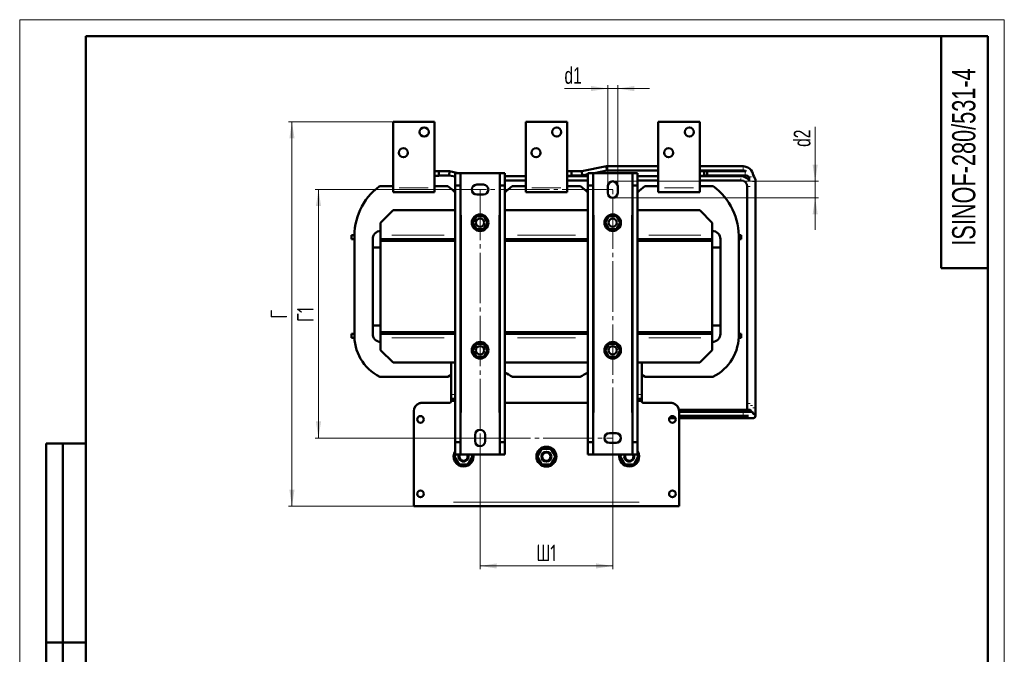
# Model space of a CAD drawing. Header units: millimetres. Extents: x 0 to 1188, y 0 to 1680.
# Tile 2 of 2: x 0 to 1188, y 914 to 1680. Entities that reach past the tile are written whole.
import ezdxf

# ---------------------------------------------------------------- set-up
doc = ezdxf.new("R2010")
doc.units = ezdxf.units.MM
doc.header["$LTSCALE"] = 4
doc.linetypes.add('SLD-Осевая', pattern=[19.05, 15.24, -1.27, 1.27, -1.27])
doc.linetypes.add('SLD-Сплошная', pattern=[0])
doc.styles.add('SLDTEXTSTYLE0', font='TXT', dxfattribs={"width": 0.7})
doc.styles.add('SLDTEXTSTYLE1', font='TXT', dxfattribs={"width": 0.7, "bigfont": 'bigfont'})
doc.dimstyles.new('SLDDIMSTYLE0', dxfattribs={"dimtxt": 20, "dimasz": 20, "dimexe": 0, "dimexo": 0.0625, "dimgap": 5, "dimtad": 2, "dimdec": 1, "dimrnd": 1e-09, "dimzin": 12, "dimdsep": 46, "dimtxsty": 'SLDTEXTSTYLE0', "dimsah": 1, "dimcen": 0.09, "dimadec": 0, "dimazin": 3, "dimtfac": 1, "dimtdec": 3, "dimtofl": 0, "dimtmove": 0, "dimatfit": 3, "dimfxl": 0, "dimfrac": 2, "dimtolj": 1, "dimtzin": 12, "dimarcsym": 0})
doc.dimstyles.new('SLDDIMSTYLE1', dxfattribs={"dimtxt": 20, "dimasz": 20, "dimexe": 0, "dimexo": 0.0625, "dimgap": 5, "dimtad": 2, "dimdec": 1, "dimrnd": 1e-09, "dimzin": 12, "dimdsep": 46, "dimtxsty": 'SLDTEXTSTYLE0', "dimsah": 1, "dimcen": 0.09, "dimadec": 0, "dimazin": 3, "dimtfac": 1, "dimtdec": 3, "dimtmove": 0, "dimatfit": 0, "dimfxl": 0, "dimfrac": 2, "dimtolj": 1, "dimtzin": 12, "dimarcsym": 0})

# ---------------------------------------------------------------- blocks, each defined once
blk = doc.blocks.new('_D_2')
at = {"color": 7, "linetype": 'SLD-Сплошная', "lineweight": 0}
for p, q in [((555.5, 1174.8), (555.5, 1016.3)), ((715.5, 1174.8), (715.5, 1016.3)), ((555.5, 1020.3), (715.5, 1020.3))]:
    blk.add_line(p, q, dxfattribs=at)
at = {"color": 7, "linetype": 'SLD-Сплошная', "lineweight": 18}
for points in [[(555.5, 1020.3), (575.5, 1017.2), (575.5, 1023.4)], [(715.5, 1020.3), (695.5, 1023.4), (695.5, 1017.2)]]:
    blk.add_solid(points, dxfattribs=at)
at = {"color": 7, "linetype": 'SLD-Сплошная', "lineweight": 18, "insert": (623.4, 1046.1), "char_height": 20, "attachment_point": 1, "style": 'SLDTEXTSTYLE1'}
blk.add_mtext('Ш1', dxfattribs=at)
blk = doc.blocks.new('_D_3')
at = {"color": 7, "linetype": 'SLD-Сплошная', "lineweight": 0}
for p, q in [((555.5, 1474.8), (356.5, 1474.8)), ((360.5, 1474.8), (360.5, 1174.8)), ((555.5, 1174.8), (356.5, 1174.8))]:
    blk.add_line(p, q, dxfattribs=at)
at = {"color": 7, "linetype": 'SLD-Сплошная', "lineweight": 18}
for points in [[(360.5, 1474.8), (357.4, 1454.8), (363.6, 1454.8)], [(360.5, 1174.8), (363.6, 1194.8), (357.4, 1194.8)]]:
    blk.add_solid(points, dxfattribs=at)
at = {"color": 7, "linetype": 'SLD-Сплошная', "lineweight": 18, "insert": (334.7, 1314.9), "char_height": 20, "attachment_point": 1, "rotation": 90, "style": 'SLDTEXTSTYLE1'}
blk.add_mtext('Г1', dxfattribs=at)
blk = doc.blocks.new('_D_4')
at = {"color": 7, "linetype": 'SLD-Сплошная', "lineweight": 0}
for p, q in [((450.5, 1556.8), (324.5, 1556.8)), ((328.5, 1092.3), (328.5, 1556.8)), ((475.5, 1092.3), (324.5, 1092.3))]:
    blk.add_line(p, q, dxfattribs=at)
at = {"color": 7, "linetype": 'SLD-Сплошная', "lineweight": 18}
for points in [[(328.5, 1556.8), (325.4, 1536.8), (331.6, 1536.8)], [(328.5, 1092.3), (331.6, 1112.3), (325.4, 1112.3)]]:
    blk.add_solid(points, dxfattribs=at)
at = {"color": 7, "linetype": 'SLD-Сплошная', "lineweight": 18, "insert": (302.7, 1318.9), "char_height": 20, "attachment_point": 1, "rotation": 90, "style": 'SLDTEXTSTYLE1'}
blk.add_mtext('Г', dxfattribs=at)
blk = doc.blocks.new('_D_5')
at = {"color": 7, "linetype": 'SLD-Сплошная', "lineweight": 0}
for p, q in [((709.5, 1596.8), (657.3, 1596.8)), ((709.5, 1478.9), (709.5, 1600.8)), ((709.5, 1596.8), (721.5, 1596.8)), ((721.5, 1478.9), (721.5, 1600.8)), ((721.5, 1596.8), (760, 1596.8))]:
    blk.add_line(p, q, dxfattribs=at)
at = {"color": 7, "linetype": 'SLD-Сплошная', "lineweight": 18}
for points in [[(709.5, 1596.8), (689.5, 1599.9), (689.5, 1593.7)], [(721.5, 1596.8), (741.5, 1593.7), (741.5, 1599.9)]]:
    blk.add_solid(points, dxfattribs=at)
at = {"color": 7, "linetype": 'SLD-Сплошная', "lineweight": 18, "insert": (657.3, 1622.6), "char_height": 20, "attachment_point": 1, "style": 'SLDTEXTSTYLE0'}
blk.add_mtext('d1', dxfattribs=at)
blk = doc.blocks.new('_D_6')
at = {"color": 7, "linetype": 'SLD-Сплошная', "lineweight": 0}
for p, q in [((959.8, 1484.8), (959.8, 1550.6)), ((715.5, 1484.8), (963.8, 1484.8)), ((959.8, 1484.8), (959.8, 1464.8)), ((715.5, 1464.8), (963.8, 1464.8)), ((959.8, 1464.8), (959.8, 1426.4))]:
    blk.add_line(p, q, dxfattribs=at)
at = {"color": 7, "linetype": 'SLD-Сплошная', "lineweight": 18}
for points in [[(959.8, 1484.8), (962.9, 1504.8), (956.7, 1504.8)], [(959.8, 1464.8), (956.7, 1444.8), (962.9, 1444.8)]]:
    blk.add_solid(points, dxfattribs=at)
at = {"color": 7, "linetype": 'SLD-Сплошная', "lineweight": 18, "insert": (934, 1526.4), "char_height": 20, "attachment_point": 1, "rotation": 90, "style": 'SLDTEXTSTYLE0'}
blk.add_mtext('d2', dxfattribs=at)

msp = doc.modelspace()

# ---------------------------------------------------------------- linework, layer by layer
at = {"color": 7, "linetype": 'SLD-Сплошная', "lineweight": 18}
for p, q in [((0, 1680), (1188, 1680)), ((0, 1680), (0, 0)), ((1188, 1680), (1188, 0))]:
    msp.add_line(p, q, dxfattribs=at)
at = {"color": 7, "linetype": 'SLD-Сплошная', "lineweight": 50}
for p, q in [((80, 1660), (80, 20)), ((1168, 1660), (80, 1660)), ((80, 1660), (80, 20)), ((1112, 1660), (1112, 1380)), ((1168, 20), (1168, 1660)), ((500.5, 1556.81), (450.5, 1556.81)), ((450.5, 1556.81), (450.5, 1476.81)), ((500.5, 1476.81), (500.5, 1556.81)), ((660.5, 1556.81), (610.5, 1556.81)), ((610.5, 1556.81), (610.5, 1476.81)), ((660.5, 1476.81), (660.5, 1556.81)), ((820.5, 1556.81), (770.5, 1556.81)), ((770.5, 1556.81), (770.5, 1476.81)), ((820.5, 1476.81), (820.5, 1556.81)), ((505.78, 1497.2), (500.5, 1497.17)), ((505.81, 1491.6), (505.78, 1497.2)), ((518.58, 1496.9), (505.78, 1496.9)), ((518.58, 1496.9), (518.09, 1491.9)), ((529, 1494.81), (518.58, 1496.9)), ((665.78, 1497.2), (660.5, 1497.17)), ((665.81, 1491.6), (665.78, 1497.2)), ((678.09, 1496.9), (665.78, 1496.9)), ((708.09, 1502.9), (678.09, 1496.9)), ((678.09, 1496.9), (678.58, 1491.9)), ((693.17, 1494.81), (708.58, 1497.9)), ((770.5, 1502.9), (708.09, 1502.9)), ((708.09, 1502.9), (708.58, 1497.9)), ((708.58, 1497.9), (770.5, 1497.9)), ((872.79, 1502.9), (820.5, 1502.9)), ((820.5, 1497.9), (872.79, 1497.9)), ((825.78, 1497.2), (820.5, 1497.17)), ((825.81, 1491.6), (825.78, 1497.2)), ((829.52, 1496.9), (825.78, 1496.9)), ((875.29, 1496.9), (829.52, 1496.9)), ((829.52, 1496.9), (829.52, 1491.9)), ((829.52, 1494.4), (829.52, 1496.9)), ((876.66, 1496.82), (875.29, 1496.9)), ((500.5, 1491.57), (505.81, 1491.6)), ((505.81, 1491.9), (518.09, 1491.9)), ((518.09, 1491.9), (525.5, 1490.42)), ((525.5, 1494.81), (531.75, 1494.81)), ((525.5, 1479.81), (525.5, 1494.81)), ((531.75, 1494.81), (531.75, 1479.81)), ((531.75, 1494.81), (533, 1494.81)), ((533, 1494.81), (578, 1494.81)), ((578, 1494.81), (579.25, 1494.81)), ((579.25, 1494.81), (585.5, 1494.81)), ((579.25, 1479.81), (579.25, 1494.81)), ((585.5, 1494.81), (585.5, 1479.81)), ((610.5, 1490.9), (585.5, 1490.9)), ((585.5, 1485.9), (610.5, 1485.9)), ((660.5, 1491.57), (665.81, 1491.6)), ((685.5, 1490.9), (660.5, 1490.9)), ((660.5, 1485.9), (685.5, 1485.9)), ((665.81, 1491.9), (678.58, 1491.9)), ((678.58, 1491.9), (685.5, 1493.28)), ((685.5, 1494.81), (691.75, 1494.81)), ((685.5, 1479.81), (685.5, 1494.81)), ((691.75, 1494.81), (691.75, 1479.81)), ((691.75, 1494.81), (693, 1494.81)), ((693, 1494.81), (738, 1494.81)), ((738, 1494.81), (739.25, 1494.81)), ((739.25, 1494.81), (745.5, 1494.81)), ((739.25, 1479.81), (739.25, 1494.81)), ((745.5, 1494.81), (745.5, 1479.81)), ((770.5, 1490.9), (745.5, 1490.9)), ((745.5, 1485.9), (770.5, 1485.9)), ((820.5, 1491.57), (825.81, 1491.6)), ((870.29, 1490.9), (820.5, 1490.9)), ((820.5, 1485.9), (870.29, 1485.9)), ((825.81, 1491.9), (829.52, 1491.9)), ((829.52, 1491.9), (829.52, 1494.4)), ((829.52, 1491.9), (875.29, 1491.9)), ((880.29, 1489.99), (880.29, 1485.9)), ((434.17, 1478.81), (450.5, 1478.81)), ((450.5, 1476.81), (450.5, 1471.81)), ((500.5, 1478.81), (516.76, 1478.81)), ((500.5, 1471.81), (500.5, 1476.81)), ((525.5, 1479.81), (531.75, 1479.81)), ((525.5, 1169.81), (525.5, 1479.81)), ((531.75, 1479.81), (531.75, 1169.81)), ((551.5, 1480.81), (559.5, 1480.81)), ((579.25, 1479.81), (585.5, 1479.81)), ((579.25, 1169.81), (579.25, 1479.81)), ((585.5, 1479.81), (585.5, 1169.81)), ((594.17, 1478.81), (610.5, 1478.81)), ((610.5, 1476.81), (610.5, 1471.81)), ((660.5, 1478.81), (676.76, 1478.81)), ((660.5, 1471.81), (660.5, 1476.81)), ((685.5, 1479.81), (691.75, 1479.81)), ((685.5, 1169.81), (685.5, 1479.81)), ((691.75, 1479.81), (691.75, 1169.81)), ((709.5, 1470.81), (709.5, 1478.81)), ((721.5, 1478.81), (721.5, 1470.81)), ((739.25, 1479.81), (745.5, 1479.81)), ((739.25, 1169.81), (739.25, 1479.81)), ((745.5, 1479.81), (745.5, 1169.81)), ((754.17, 1478.81), (770.5, 1478.81)), ((770.5, 1476.81), (770.5, 1471.81)), ((820.5, 1478.81), (836.76, 1478.81)), ((820.5, 1471.81), (820.5, 1476.81)), ((877.79, 1478.4), (877.79, 1216.42)), ((887.79, 1211.42), (887.79, 1484.4)), ((450.5, 1471.81), (500.5, 1471.81)), ((559.5, 1468.81), (551.5, 1468.81)), ((610.5, 1471.81), (660.5, 1471.81)), ((770.5, 1471.81), (820.5, 1471.81)), ((450.5, 1449.81), (435.5, 1434.81)), ((525.5, 1449.81), (450.5, 1449.81)), ((685.5, 1449.81), (585.5, 1449.81)), ((820.5, 1449.81), (745.5, 1449.81)), ((835.5, 1434.81), (820.5, 1449.81)), ((546.5, 1434.81), (551, 1442.61)), ((551, 1442.61), (560, 1442.61)), ((560, 1442.61), (564.5, 1434.81)), ((706.5, 1434.81), (711, 1442.61)), ((711, 1442.61), (720, 1442.61)), ((720, 1442.61), (724.5, 1434.81)), ((435.5, 1434.81), (435.5, 1419.81)), ((551, 1427.02), (546.5, 1434.81)), ((560, 1427.02), (551, 1427.02)), ((564.5, 1434.81), (560, 1427.02)), ((711, 1427.02), (706.5, 1434.81)), ((720, 1427.02), (711, 1427.02)), ((724.5, 1434.81), (720, 1427.02)), ((835.5, 1434.81), (835.5, 1419.81)), ((400.5, 1414.81), (400.5, 1419.81)), ((400.5, 1419.81), (403.5, 1419.81)), ((400.5, 1414.81), (403.5, 1414.81)), ((403.5, 1419.81), (403.86, 1419.81)), ((403.5, 1414.81), (403.97, 1414.81)), ((404, 1301.23), (404, 1414.4)), ((426, 1300.81), (426, 1414.81)), ((426, 1404.81), (426, 1414.81)), ((435.5, 1419.81), (435.5, 1414.81)), ((435.5, 1414.81), (435.5, 1414.81)), ((435.5, 1412.81), (435.5, 1414.81)), ((515.5, 1414.81), (435.5, 1414.81)), ((525.5, 1414.81), (435.5, 1414.81)), ((445.5, 1414.81), (470.5, 1414.81)), ((470.5, 1414.81), (470.5, 1414.81)), ((480.5, 1414.81), (480.5, 1414.81)), ((480.5, 1414.81), (505.5, 1414.81)), ((515.5, 1414.81), (515.5, 1414.81)), ((515.5, 1412.81), (515.5, 1414.81)), ((685.5, 1414.81), (585.5, 1414.81)), ((586, 1412.81), (586, 1414.81)), ((595.5, 1414.81), (595.5, 1414.81)), ((675.5, 1414.81), (595.5, 1414.81)), ((595.5, 1412.81), (595.5, 1414.81)), ((605.5, 1414.81), (630.5, 1414.81)), ((630.5, 1414.81), (630.5, 1414.81)), ((640.5, 1414.81), (640.5, 1414.81)), ((640.5, 1414.81), (665.5, 1414.81)), ((675.5, 1414.81), (675.5, 1414.81)), ((675.5, 1412.81), (675.5, 1414.81)), ((835.5, 1414.81), (745.5, 1414.81)), ((746, 1412.81), (746, 1414.81)), ((755.5, 1414.81), (755.5, 1414.81)), ((755.5, 1412.81), (755.5, 1414.81)), ((835.5, 1414.81), (755.5, 1414.81)), ((765.5, 1414.81), (790.5, 1414.81)), ((790.5, 1414.81), (790.5, 1414.81)), ((800.5, 1414.81), (800.5, 1414.81)), ((800.5, 1414.81), (825.5, 1414.81)), ((835.5, 1419.81), (835.5, 1414.81)), ((835.5, 1414.81), (835.5, 1414.81)), ((835.5, 1412.81), (835.5, 1414.81)), ((845.5, 1300.81), (845.5, 1414.81)), ((845.5, 1414.81), (845.5, 1404.81)), ((867.5, 1414.81), (870.5, 1414.81)), ((867.5, 1414.72), (867.5, 1300.9)), ((867.57, 1419.81), (870.5, 1419.81)), ((870.5, 1419.81), (870.5, 1414.81)), ((435.5, 1404.81), (426, 1404.81)), ((435.5, 1412.81), (525.5, 1412.81)), ((435.5, 1412.81), (435.5, 1302.81)), ((515.5, 1412.81), (435.5, 1412.81)), ((585.5, 1412.81), (685.5, 1412.81)), ((595.5, 1412.81), (675.5, 1412.81)), ((745.5, 1412.81), (835.5, 1412.81)), ((835.5, 1412.81), (755.5, 1412.81)), ((835.5, 1302.81), (835.5, 1412.81)), ((845.5, 1404.81), (835.5, 1404.81)), ((1112, 1380), (1168, 1380)), ((426, 1310.81), (435.5, 1310.81)), ((426, 1300.81), (426, 1310.81)), ((835.5, 1310.81), (845.5, 1310.81)), ((845.5, 1310.81), (845.5, 1300.81)), ((400.5, 1295.81), (400.5, 1300.81)), ((403.5, 1300.81), (400.5, 1300.81)), ((400.5, 1295.81), (403.5, 1295.81)), ((403.97, 1300.81), (403.5, 1300.81)), ((403.5, 1295.81), (403.94, 1295.81)), ((515.5, 1302.82), (435.5, 1302.82)), ((435.5, 1302.82), (435.5, 1300.82)), ((435.5, 1302.81), (525.5, 1302.81)), ((435.5, 1300.82), (435.5, 1300.81)), ((435.5, 1300.82), (515.5, 1300.82)), ((435.5, 1300.81), (445.5, 1300.81)), ((435.5, 1300.81), (525.5, 1300.81)), ((435.5, 1300.81), (435.5, 1295.81)), ((435.5, 1295.81), (435.5, 1280.81)), ((445.5, 1300.81), (445.5, 1300.81)), ((470.5, 1300.81), (445.5, 1300.81)), ((470.5, 1300.82), (470.5, 1300.81)), ((480.5, 1300.81), (480.5, 1300.82)), ((505.5, 1300.81), (480.5, 1300.81)), ((505.5, 1300.81), (515.5, 1300.81)), ((505.5, 1300.81), (505.5, 1300.81)), ((515.5, 1302.82), (515.5, 1300.82)), ((515.5, 1300.81), (515.5, 1300.82)), ((585.5, 1302.81), (685.5, 1302.81)), ((585.5, 1300.81), (685.5, 1300.81)), ((586, 1300.81), (586, 1302.81)), ((595.5, 1302.82), (675.5, 1302.82)), ((595.5, 1302.82), (595.5, 1300.82)), ((595.5, 1300.82), (595.5, 1300.81)), ((595.5, 1300.82), (675.5, 1300.82)), ((595.5, 1300.81), (605.5, 1300.81)), ((605.5, 1300.81), (605.5, 1300.81)), ((630.5, 1300.81), (605.5, 1300.81)), ((630.5, 1300.82), (630.5, 1300.81)), ((640.5, 1300.81), (640.5, 1300.82)), ((665.5, 1300.81), (640.5, 1300.81)), ((665.5, 1300.81), (675.5, 1300.81)), ((665.5, 1300.81), (665.5, 1300.81)), ((675.5, 1302.82), (675.5, 1300.82)), ((675.5, 1300.81), (675.5, 1300.82)), ((745.5, 1302.81), (835.5, 1302.81)), ((745.5, 1300.81), (835.5, 1300.81)), ((746, 1300.81), (746, 1302.81)), ((835.5, 1302.82), (755.5, 1302.82)), ((755.5, 1302.82), (755.5, 1300.82)), ((755.5, 1300.82), (755.5, 1300.81)), ((755.5, 1300.82), (835.5, 1300.82)), ((755.5, 1300.81), (765.5, 1300.81)), ((765.5, 1300.81), (765.5, 1300.81)), ((790.5, 1300.81), (765.5, 1300.81)), ((790.5, 1300.82), (790.5, 1300.81)), ((800.5, 1300.81), (800.5, 1300.82)), ((825.5, 1300.81), (800.5, 1300.81)), ((825.5, 1300.81), (835.5, 1300.81)), ((825.5, 1300.81), (825.5, 1300.81)), ((835.5, 1302.82), (835.5, 1300.82)), ((835.5, 1300.81), (835.5, 1300.82)), ((835.5, 1300.81), (835.5, 1295.81)), ((835.5, 1295.81), (835.5, 1280.81)), ((867.49, 1295.81), (867.5, 1295.81)), ((870.5, 1300.81), (867.5, 1300.81)), ((867.5, 1295.81), (870.5, 1295.81)), ((870.5, 1300.81), (870.5, 1295.81)), ((546.5, 1280.81), (551, 1288.61)), ((551, 1288.61), (560, 1288.61)), ((560, 1288.61), (564.5, 1280.81)), ((706.5, 1280.81), (711, 1288.61)), ((711, 1288.61), (720, 1288.61)), ((720, 1288.61), (724.5, 1280.81)), ((450.5, 1265.81), (435.5, 1280.81)), ((551, 1273.02), (546.5, 1280.81)), ((560, 1273.02), (551, 1273.02)), ((564.5, 1280.81), (560, 1273.02)), ((711, 1273.02), (706.5, 1280.81)), ((720, 1273.02), (711, 1273.02)), ((724.5, 1280.81), (720, 1273.02)), ((820.5, 1265.81), (835.5, 1280.81)), ((450.5, 1265.81), (525.5, 1265.81)), ((520.5, 1227.31), (520.5, 1265.81)), ((585.5, 1265.81), (685.5, 1265.81)), ((745.5, 1265.81), (820.5, 1265.81)), ((750.5, 1227.31), (750.5, 1265.81)), ((516.43, 1248.81), (434.5, 1248.81)), ((676.43, 1248.81), (594.5, 1248.81)), ((754.5, 1248.81), (750.5, 1250.99)), ((836.43, 1248.81), (754.5, 1248.81)), ((520.5, 1222.31), (520.5, 1227.31)), ((750.5, 1222.31), (750.5, 1227.31)), ((485.5, 1217.31), (518.5, 1217.31)), ((520.5, 1222.31), (520.5, 1219.81)), ((520.5, 1222.31), (525.5, 1222.31)), ((523.5, 1219.81), (520.5, 1219.81)), ((520.5, 1219.31), (520.5, 1219.81)), ((525.5, 1219.81), (523.5, 1219.81)), ((585.5, 1217.31), (685.5, 1217.31)), ((745.5, 1222.31), (750.5, 1222.31)), ((747.5, 1219.81), (745.5, 1219.81)), ((750.5, 1219.81), (747.5, 1219.81)), ((750.5, 1219.81), (750.5, 1222.31)), ((750.5, 1219.81), (750.5, 1219.31)), ((752.5, 1217.31), (785.5, 1217.31)), ((877.79, 1216.42), (877.79, 1208.92)), ((475.5, 1207.31), (475.5, 1097.31)), ((870.29, 1208.92), (795.37, 1208.92)), ((795.5, 1097.31), (795.5, 1207.31)), ((872.79, 1206.42), (795.5, 1206.42)), ((795.5, 1201.42), (872.79, 1201.42)), ((880.29, 1208.92), (870.29, 1208.92)), ((882.79, 1206.42), (872.79, 1206.42)), ((872.79, 1201.42), (879.45, 1201.42)), ((887.79, 1201.42), (887.79, 1211.42)), ((783.83, 1198.92), (791.16, 1198.92)), ((795.5, 1198.92), (875.29, 1198.92)), ((875.29, 1198.92), (885.29, 1198.92)), ((549.5, 1170.81), (549.5, 1178.81)), ((561.5, 1178.81), (561.5, 1170.81)), ((711.5, 1180.81), (719.5, 1180.81)), ((32, 688), (32, 1168)), ((80, 1168), (32, 1168)), ((32, 688), (32, 1168)), ((52, 688), (52, 1168)), ((52, 688), (52, 1168)), ((531.75, 1169.81), (525.5, 1169.81)), ((525.5, 1154.81), (525.5, 1169.81)), ((531.75, 1154.81), (531.75, 1169.81)), ((585.5, 1169.81), (579.25, 1169.81)), ((579.25, 1154.81), (579.25, 1169.81)), ((585.5, 1154.81), (585.5, 1169.81)), ((691.75, 1169.81), (685.5, 1169.81)), ((685.5, 1154.81), (685.5, 1169.81)), ((691.75, 1154.81), (691.75, 1169.81)), ((719.5, 1168.81), (711.5, 1168.81)), ((745.5, 1169.81), (739.25, 1169.81)), ((739.25, 1154.81), (739.25, 1169.81)), ((745.5, 1154.81), (745.5, 1169.81)), ((524.7, 1152.31), (526.14, 1154.81)), ((531.75, 1154.81), (525.5, 1154.81)), ((533, 1154.81), (531.75, 1154.81)), ((578, 1154.81), (533, 1154.81)), ((544.85, 1154.81), (546.3, 1152.31)), ((579.25, 1154.81), (578, 1154.81)), ((585.5, 1154.81), (579.25, 1154.81)), ((624.7, 1152.31), (630.1, 1161.67)), ((630.1, 1161.67), (640.9, 1161.67)), ((640.9, 1161.67), (646.3, 1152.31)), ((691.75, 1154.81), (685.5, 1154.81)), ((693, 1154.81), (691.75, 1154.81)), ((738, 1154.81), (693, 1154.81)), ((724.7, 1152.31), (726.14, 1154.81)), ((739.25, 1154.81), (738, 1154.81)), ((745.5, 1154.81), (739.25, 1154.81)), ((744.85, 1154.81), (746.3, 1152.31)), ((530.1, 1142.96), (524.7, 1152.31)), ((540.9, 1142.96), (530.1, 1142.96)), ((546.3, 1152.31), (540.9, 1142.96)), ((630.1, 1142.96), (624.7, 1152.31)), ((640.9, 1142.96), (630.1, 1142.96)), ((646.3, 1152.31), (640.9, 1142.96)), ((730.1, 1142.96), (724.7, 1152.31)), ((740.9, 1142.96), (730.1, 1142.96)), ((746.3, 1152.31), (740.9, 1142.96)), ((475.5, 1097.31), (475.5, 1092.31)), ((795.5, 1092.31), (795.5, 1097.31)), ((475.5, 1092.31), (795.5, 1092.31)), ((32, 928), (80, 928)), ((80, 928), (32, 928))]:
    msp.add_line(p, q, dxfattribs=at)
at = {"color": 8, "linetype": 'SLD-Сплошная', "lineweight": 18}
for p, q in [((872.79, 1502.9), (872.79, 1497.9)), ((875.29, 1496.9), (875.29, 1491.9)), ((883.02, 1490.4), (881.23, 1490.4)), ((458, 1476.81), (493, 1476.81)), ((618, 1476.81), (653, 1476.81)), ((778, 1476.81), (813, 1476.81)), ((881.53, 1478.4), (877.79, 1478.4)), ((885.29, 1484.4), (884.04, 1484.4)), ((887.79, 1484.4), (885.29, 1484.4)), ((533, 1443.81), (533, 1205.81)), ((578, 1205.81), (578, 1443.81)), ((693, 1443.81), (693, 1205.81)), ((738, 1205.81), (738, 1443.81)), ((403.5, 1419.06), (403.5, 1415.56)), ((512, 1419.81), (449, 1419.81)), ((670.5, 1419.81), (600.5, 1419.81)), ((822, 1419.81), (759, 1419.81)), ((403.5, 1296.56), (403.5, 1300.06)), ((449, 1295.81), (512, 1295.81)), ((600.5, 1295.81), (670.5, 1295.81)), ((759, 1295.81), (822, 1295.81)), ((867.5, 1295.85), (867.5, 1295.99)), ((521.25, 1227.31), (524.75, 1227.31)), ((746.25, 1227.31), (749.75, 1227.31)), ((519.03, 1216.81), (488.84, 1216.81)), ((523.5, 1220.19), (523.5, 1221.94)), ((670.5, 1216.81), (600.5, 1216.81)), ((747.5, 1221.94), (747.5, 1220.19)), ((782.15, 1216.81), (751.96, 1216.81)), ((877.79, 1216.42), (880.29, 1216.42)), ((880.29, 1216.42), (881.53, 1216.42)), ((881.87, 1213.92), (884.04, 1213.92)), ((870.29, 1208.92), (870.29, 1206.42)), ((872.79, 1206.42), (872.79, 1201.42)), ((875.29, 1201.42), (875.29, 1198.92)), ((884.38, 1211.42), (887.79, 1211.42)), ((523.5, 1097.31), (747.5, 1097.31))]:
    msp.add_line(p, q, dxfattribs=at)
at = {"color": 7, "linetype": 'SLD-Осевая', "lineweight": 18}
for p, q in [((715.5, 1474.81), (555.5, 1474.81)), ((555.5, 1474.81), (555.5, 1174.81)), ((715.5, 1174.81), (715.5, 1474.81)), ((555.5, 1174.81), (715.5, 1174.81))]:
    msp.add_line(p, q, dxfattribs=at)
at = {"color": 7, "linetype": 'SLD-Сплошная', "lineweight": 50, "flags": 128}
for points in [[(520.5, 1251), (520.47, 1250.98), (516.43, 1248.81)], [(539.83, 1154.81), (540.31, 1153.66), (540.5, 1152.31)], [(739.83, 1154.81), (740.31, 1153.66), (740.5, 1152.31)]]:
    msp.add_lwpolyline(points, dxfattribs=at)
at = {"color": 7, "linetype": 'SLD-Сплошная', "lineweight": 50}
for centre, radius in [((488, 1544.31), 5.5), ((648, 1544.31), 5.5), ((808, 1544.31), 5.5), ((463, 1519.31), 5.5), ((623, 1519.31), 5.5), ((783, 1519.31), 5.5), ((555.5, 1434.81), 10), ((555.5, 1434.81), 5), ((715.5, 1434.81), 10), ((715.5, 1434.81), 5), ((555.5, 1280.81), 10), ((555.5, 1280.81), 5), ((715.5, 1280.81), 10), ((715.5, 1280.81), 5), ((483.5, 1197.31), 4), ((787.5, 1197.31), 4), ((635.5, 1152.31), 12), ((635.5, 1152.31), 6), ((635.5, 1152.31), 5), ((483.5, 1107.31), 4), ((787.5, 1107.31), 4)]:
    msp.add_circle(centre, radius, dxfattribs=at)
for centre, radius, start, end in [((872.79, 1490.4), 12.5, 7.5498, 90), ((872.79, 1490.4), 7.5, 58.94081, 90), ((870.29, 1478.4), 12.5, 36.8699, 89.99066), ((870.29, 1478.4), 7.5, 0, 90), ((875.29, 1484.4), 7.5, 48.18969, 90), ((875.29, 1484.4), 12.5, 0, 37.68993), ((478.12, 1418.95), 74.27, 126.28966, 183.51455), ((472.74, 1418.29), 74.84, 45.17921, 53.97156), ((551.5, 1474.81), 6, 90, 270), ((559.5, 1474.81), 6, 270, 90), ((638.12, 1418.95), 74.27, 126.28966, 135.12327), ((632.74, 1418.29), 74.84, 45.17921, 53.97156), ((715.5, 1478.81), 6, 0, 180), ((798.12, 1418.95), 74.27, 126.28966, 135.12327), ((792.74, 1418.29), 74.84, 357.26349, 53.97156), ((715.5, 1470.81), 6, 180, 0), ((435.57, 1415.23), 9.58, 90.44744, 182.49016), ((835.5, 1414.81), 10, 0, 90), ((458.59, 1297.91), 54.69, 176.52657, 243.8658), ((435.57, 1300.4), 9.58, 177.50984, 269.55256), ((835.5, 1300.81), 10, 270, 0), ((812.38, 1298.46), 55.17, 295.8451, 2.53538), ((618.59, 1297.91), 54.69, 232.76751, 243.8658), ((652.38, 1298.46), 55.17, 295.8451, 306.8869), ((485.5, 1207.31), 10, 108.19487, 180), ((785.5, 1207.31), 10, 360, 71.80513), ((880.29, 1206.42), 2.5, 0, 90), ((882.79, 1203.92), 2.5, 356.21764, 90), ((885.29, 1201.42), 2.5, 270, 90), ((555.5, 1178.81), 6, 0, 180), ((711.5, 1174.81), 6, 90, 270), ((719.5, 1174.81), 6, 270, 90), ((555.5, 1170.81), 6, 180, 0), ((535.5, 1152.31), 12, 146.44315, 270), ((535.5, 1152.31), 6, 155.37549, 270), ((535.5, 1152.31), 5, 149.99976, 0), ((535.5, 1152.31), 6, 270, 24.62451), ((535.5, 1152.31), 12, 270, 12.02479), ((735.5, 1152.31), 12, 167.97521, 270), ((735.5, 1152.31), 6, 155.37549, 270), ((735.5, 1152.31), 5, 149.99976, 0), ((735.5, 1152.31), 12, 270, 33.55777), ((735.5, 1152.31), 6, 270, 24.62451)]:
    msp.add_arc(centre, radius, start, end, dxfattribs=at)
at = {"color": 8, "linetype": 'SLD-Сплошная', "lineweight": 18}
for points in [[(870.29, 1490.82), (870.29, 1490.8), (870.29, 1490.73), (870.29, 1490.38), (870.29, 1490.16)], [(870.29, 1488.03), (870.29, 1487.83), (870.29, 1487.3), (870.29, 1486.88), (870.29, 1486.63)]]:
    msp.add_open_spline(points, degree=3, knots=[0, 0, 0, 0, 0.3810206, 1, 1, 1, 1], dxfattribs=at)
at = {"color": 7, "linetype": 'SLD-Сплошная', "lineweight": 50}
for points, knots in [([(482.37, 1216.81), (482.88, 1216.98), (483.39, 1217.11), (484.44, 1217.27), (484.96, 1217.31), (485.5, 1217.31)], [0, 0, 0, 0, 0.5, 0.5, 1, 1, 1, 1]), ([(518.5, 1217.31), (518.65, 1217.31), (518.79, 1217.33), (519.08, 1217.4), (519.22, 1217.45), (519.62, 1217.64), (519.86, 1217.82), (520.13, 1218.15), (520.2, 1218.26), (520.32, 1218.49), (520.37, 1218.61), (520.48, 1218.95), (520.5, 1219.15), (520.5, 1219.31)], [0, 0, 0, 0, 0.125, 0.125, 0.25, 0.25, 0.5, 0.5, 0.625, 0.625, 0.75, 0.75, 1, 1, 1, 1]), ([(750.5, 1219.31), (750.5, 1219.23), (750.5, 1219.14), (750.53, 1218.94), (750.55, 1218.84), (750.62, 1218.61), (750.67, 1218.5), (750.79, 1218.27), (750.86, 1218.15), (751.04, 1217.94), (751.14, 1217.83), (751.37, 1217.65), (751.5, 1217.57), (751.77, 1217.45), (751.91, 1217.4), (752.2, 1217.33), (752.35, 1217.31), (752.5, 1217.31)], [0, 0, 0, 0, 0.125, 0.125, 0.25, 0.25, 0.375, 0.375, 0.5, 0.5, 0.625, 0.625, 0.75, 0.75, 0.875, 0.875, 1, 1, 1, 1]), ([(785.5, 1217.31), (786.03, 1217.31), (786.56, 1217.27), (787.6, 1217.11), (788.11, 1216.98), (788.62, 1216.81)], [0, 0, 0, 0, 0.5, 0.5, 1, 1, 1, 1])]:
    msp.add_open_spline(points, degree=3, knots=knots, dxfattribs=at)

# ---------------------------------------------------------------- texts
at = {"color": 7, "linetype": 'Continuous', "lineweight": 0, "insert": (1125.05, 1514.16), "char_height": 28, "attachment_point": 2, "rotation": 90, "style": 'SLDTEXTSTYLE0'}
msp.add_mtext('ISINOF-280/531-4', dxfattribs=at)

# ---------------------------------------------------------------- dimensions: what is measured, and where the dimension line sits
at = {"color": 7, "linetype": 'SLD-Сплошная', "lineweight": 18}
for base, p1, p2, text, dimstyle, picture, middle in [((721.5, 1596.81), (709.5, 1478.81), (721.5, 1478.81), 'd1', 'SLDDIMSTYLE1', '_D_5', (667.28, 1596.81)), ((715.5, 1020.31), (555.5, 1174.81), (715.5, 1174.81), 'Ш1', 'SLDDIMSTYLE0', '_D_2', (635.5, 1020.31))]:
    dim = msp.add_linear_dim(base=base, p1=p1, p2=p2, text=text, dimstyle=dimstyle, dxfattribs=at)
    dim.commit()
    dim.dimension.update_dxf_attribs({"geometry": picture, "text_midpoint": middle, "dimtype": 160})
for base, p1, p2, text, dimstyle, picture, middle in [((328.5, 1556.81), (475.5, 1092.31), (450.5, 1556.81), 'Г', 'SLDDIMSTYLE0', '_D_4', (328.5, 1324.56)), ((959.79, 1464.81), (715.5, 1484.81), (715.5, 1464.81), 'd2', 'SLDDIMSTYLE1', '_D_6', (959.79, 1538.52)), ((360.5, 1174.81), (555.5, 1474.81), (555.5, 1174.81), 'Г1', 'SLDDIMSTYLE0', '_D_3', (360.5, 1324.81))]:
    dim = msp.add_linear_dim(base=base, p1=p1, p2=p2, angle=90, text=text, dimstyle=dimstyle, dxfattribs=at)
    dim.commit()
    dim.dimension.update_dxf_attribs({"geometry": picture, "text_midpoint": middle, "dimtype": 160})

doc.saveas('drawing.dxf')
